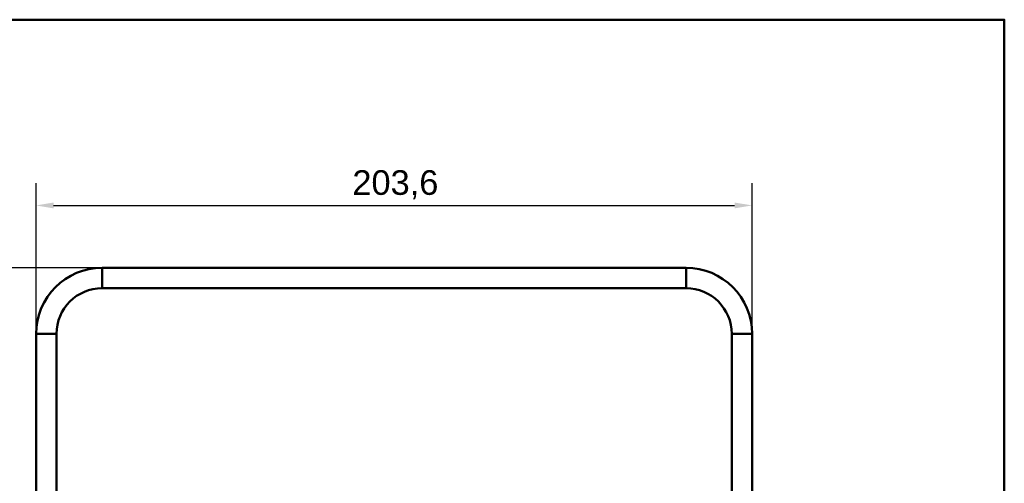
# Model space of a CAD drawing. Header units: millimetres. Extents: x 20 to 833, y 20 to 574.
# Tile 21 of 21: x 540 to 820, y 442 to 574. Entities that reach past the tile are written whole.
import ezdxf

# ---------------------------------------------------------------- set-up
doc = ezdxf.new("R2010")
doc.units = ezdxf.units.MM
doc.header["$LTSCALE"] = 2
for name, color, linetype, lineweight in [('Bemaßungen(DIN)', 7, 'Continuous', 25), ('Sichtbare Kanten(DIN)', 7, 'Continuous', 50), ('Sichtbare tangentiale Kanten(DIN)', 7, 'Continuous', 50), ('Skizziergeometrie(DIN)', 7, 'Continuous', 50)]:
    doc.layers.add(name, color=color, linetype=linetype, lineweight=lineweight)
doc.styles.add('STANDARD-DIN~0', font='arial.ttf')
doc.dimstyles.new('CAD-LAN', dxfattribs={"dimscale": 2, "dimtxt": 3.5, "dimasz": 2.5, "dimexe": 3.175, "dimexo": 0, "dimgap": 0.8, "dimtad": 1, "dimrnd": 1e-08, "dimtxsty": 'STANDARD-DIN~0', "dimcen": 0.09, "dimdle": 10, "dimclrd": 250, "dimclre": 250, "dimclrt": 250, "dimadec": 0, "dimazin": 2, "dimtfac": 1, "dimtmove": 0, "dimatfit": 3, "dimfxl": 1, "dimtolj": 1, "dimtzin": 0, "dimlwd": 25, "dimlwe": 25, "dimarcsym": 0})

# ---------------------------------------------------------------- blocks, each defined once
blk = doc.blocks.new('Ränder Standardrahmen')
at = {"layer": 'Skizziergeometrie(DIN)', "flags": 128}
blk.add_lwpolyline([(10, 10), (10, 287), (410, 287), (410, 10), (10, 10)], dxfattribs=at)
blk = doc.blocks.new('*D17')
at = {"layer": 'Bemaßungen(DIN)', "color": 250, "linetype": 'Continuous', "lineweight": 25, "true_color": 0x3f3f3f, "transparency": 16777216}
for p, q in [((544.68, 484.66), (544.68, 527.54)), ((748.3, 484.66), (748.3, 527.54)), ((549.68, 521.19), (743.3, 521.19))]:
    blk.add_line(p, q, dxfattribs=at)
at = {"layer": 'Bemaßungen(DIN)', "color": 250, "linetype": 'Continuous', "true_color": 0x3f3f3f, "transparency": 16777216}
for points in [[(549.68, 522.02), (549.68, 520.36), (544.68, 521.19)], [(743.3, 522.02), (743.3, 520.36), (748.3, 521.19)]]:
    blk.add_solid(points, dxfattribs=at)
at = {"layer": 'Defpoints', "color": 0, "linetype": 'Continuous', "transparency": 16777216}
for p in [(748.3, 521.19), (544.68, 484.66), (748.3, 484.66)]:
    blk.add_point(p, dxfattribs=at)
at = {"layer": 'Bemaßungen(DIN)', "color": 250, "linetype": 'Continuous', "lineweight": 25, "true_color": 0x3f3f3f, "transparency": 16777216, "insert": (634.62, 531.2), "char_height": 7, "attachment_point": 1, "style": 'STANDARD-DIN~0'}
blk.add_mtext('\\A1;203,6', dxfattribs=at)
blk = doc.blocks.new('*D18')
at = {"layer": 'Bemaßungen(DIN)', "color": 250, "linetype": 'Continuous', "lineweight": 25, "true_color": 0x3f3f3f, "transparency": 16777216}
for p, q in [((563.49, 503.47), (489.14, 503.47)), ((495.49, 498.47), (495.49, 262.85)), ((563.49, 257.85), (489.14, 257.85))]:
    blk.add_line(p, q, dxfattribs=at)
at = {"layer": 'Bemaßungen(DIN)', "color": 250, "linetype": 'Continuous', "true_color": 0x3f3f3f, "transparency": 16777216}
for points in [[(494.66, 498.47), (496.33, 498.47), (495.49, 503.47)], [(494.66, 262.85), (496.33, 262.85), (495.49, 257.85)]]:
    blk.add_solid(points, dxfattribs=at)
at = {"layer": 'Defpoints', "color": 0, "linetype": 'Continuous', "transparency": 16777216}
for p in [(563.49, 503.47), (495.49, 257.85), (563.49, 257.85)]:
    blk.add_point(p, dxfattribs=at)
at = {"layer": 'Bemaßungen(DIN)', "color": 250, "linetype": 'Continuous', "lineweight": 25, "true_color": 0x3f3f3f, "transparency": 16777216, "insert": (485.48, 368.79), "char_height": 7, "attachment_point": 1, "rotation": 90, "style": 'STANDARD-DIN~0'}
blk.add_mtext('\\A1;245,6', dxfattribs=at)

msp = doc.modelspace()

# ---------------------------------------------------------------- linework, layer by layer
at = {"layer": 'Sichtbare Kanten(DIN)'}
for p, q in [((563.492, 503.469), (729.492, 503.469)), ((563.492, 497.662), (729.492, 497.662)), ((544.683, 276.659), (544.683, 484.659)), ((550.489, 276.659), (550.489, 484.659)), ((742.495, 484.659), (742.495, 276.659)), ((748.302, 484.659), (748.302, 276.659))]:
    msp.add_line(p, q, dxfattribs=at)
for centre, radius, start, end in [((563.492, 484.659), 18.809, 90, 180), ((729.492, 484.659), 18.809, 0, 90), ((563.492, 484.659), 13.003, 90, 180), ((729.492, 484.659), 13.003, 0, 90)]:
    msp.add_arc(centre, radius, start, end, dxfattribs=at)
at = {"layer": 'Sichtbare tangentiale Kanten(DIN)'}
for p, q in [((563.492, 503.469), (563.492, 497.662)), ((729.492, 503.469), (729.492, 497.662)), ((544.683, 484.659), (550.489, 484.659)), ((748.302, 484.659), (742.495, 484.659))]:
    msp.add_line(p, q, dxfattribs=at)

# ---------------------------------------------------------------- block references
at = {"xscale": 2, "yscale": 2, "zscale": 2}
msp.add_blockref('Ränder Standardrahmen', (0, 0), dxfattribs=at)

# ---------------------------------------------------------------- dimensions: what is measured, and where the dimension line sits
at = {"layer": 'Bemaßungen(DIN)', "color": 250, "linetype": 'Continuous', "lineweight": 25, "true_color": 0x3f3f3f}
dim = msp.add_linear_dim(base=(748.302, 521.189), p1=(544.683, 484.659), p2=(748.302, 484.659), dimstyle='CAD-LAN', override={"dimgap": 0.8, "dimdec": 1, "dimtol": 0, "dimlim": 0, "dimtp": 0, "dimtm": 0, "dimtdec": 2, "dimtofl": 0, "dimatfit": 1}, dxfattribs=at)
dim.commit()
dim.dimension.update_dxf_attribs({"geometry": '*D17', "text_midpoint": (646.492, 521.189), "dimtype": 160})
dim = msp.add_linear_dim(base=(495.492, 257.85), p1=(563.492, 503.469), p2=(563.492, 257.85), angle=270, dimstyle='CAD-LAN', override={"dimgap": 0.8, "dimdec": 1, "dimtol": 0, "dimlim": 0, "dimtp": 0, "dimtm": 0, "dimtdec": 2, "dimtofl": 0, "dimatfit": 1}, dxfattribs=at)
dim.commit()
dim.dimension.update_dxf_attribs({"geometry": '*D18', "text_midpoint": (495.492, 380.659), "dimtype": 160})

doc.saveas('drawing.dxf')
